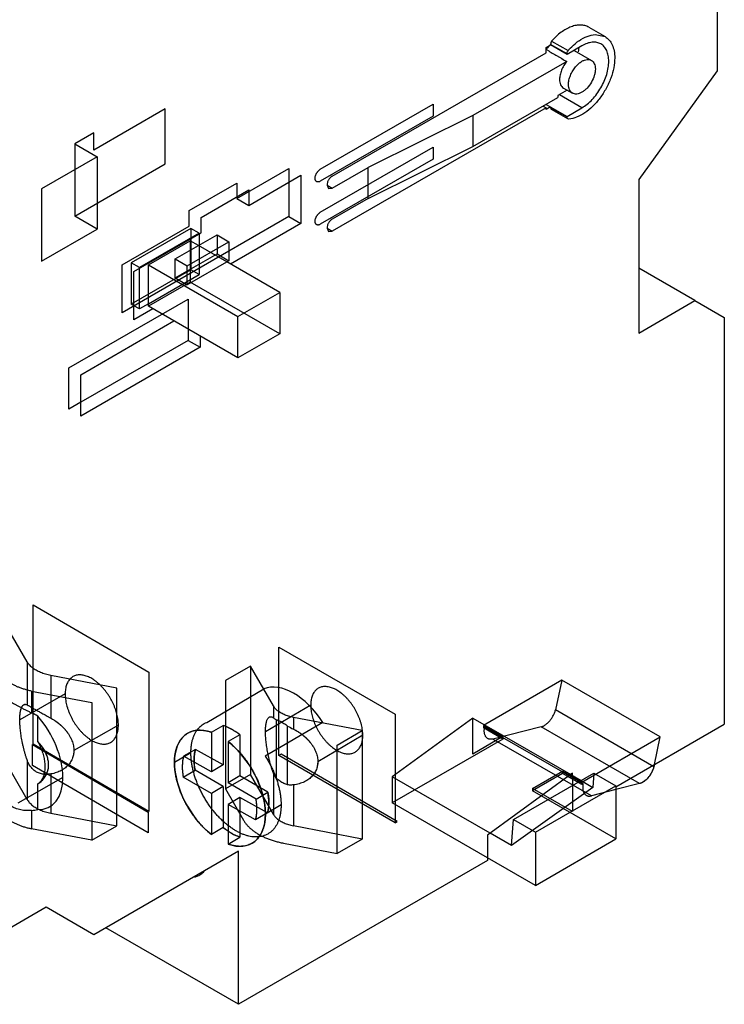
# Model space of a CAD drawing. Header units: millimetres. Extents: x 10.5 to 63.6, y 8 to 95.5.
# Tile 2 of 3: x 30.1 to 63.6, y 8 to 54.7. Entities that reach past the tile are written whole.
import ezdxf

# ---------------------------------------------------------------- set-up
doc = ezdxf.new("R2010")
doc.units = ezdxf.units.MM
doc.header["$LTSCALE"] = 6.725345
doc.layers.get('0').update_dxf_attribs({"linetype": 'CONTINUOUS'})

msp = doc.modelspace()

# ---------------------------------------------------------------- linework, layer by layer
at = {"color": 7, "linetype": 'Continuous'}
for p, q in [((63.233, 60.91), (63.233, 52.261)), ((57.14, 54.338), (57.918, 53.889)), ((57.44, 53.989), (57.918, 53.889)), ((55.118, 53.37), (55.333, 53.494)), ((55.118, 53.125), (55.118, 53.37)), ((56.111, 53.072), (55.333, 53.521)), ((55.333, 53.494), (55.333, 53.521)), ((56.111, 53.045), (55.333, 53.494)), ((55.381, 53.679), (56.159, 53.23)), ((56.818, 53.453), (56.111, 53.045)), ((44.974, 47.268), (55.118, 53.125)), ((56.111, 53.045), (56.111, 53.072)), ((56.445, 53.238), (57.268, 52.763)), ((56.095, 52.71), (51.642, 50.139)), ((63.233, 52.261), (59.514, 47.106)), ((55.943, 51.449), (56.368, 51.204)), ((51.642, 48.669), (55.676, 50.998)), ((56.124, 51.344), (55.676, 51.096)), ((55.676, 51.096), (55.676, 50.998)), ((56.818, 50.514), (55.752, 51.129)), ((44.408, 47.595), (49.768, 50.689)), ((55.118, 50.512), (44.974, 44.655)), ((49.768, 50.689), (49.768, 50.118)), ((54.976, 50.594), (55.118, 50.512)), ((55.116, 50.675), (56.111, 50.101)), ((55.333, 50.55), (55.118, 50.426)), ((55.118, 50.426), (55.118, 50.512)), ((55.333, 50.527), (55.333, 50.55)), ((55.333, 50.527), (56.111, 50.078)), ((56.111, 50.101), (56.818, 50.514)), ((37.055, 50.46), (33.658, 48.499)), ((37.055, 47.847), (37.055, 50.46)), ((49.768, 50.118), (44.408, 47.023)), ((51.642, 50.139), (46.672, 47.677)), ((51.642, 50.139), (51.642, 48.669)), ((56.152, 49.987), (55.374, 50.436)), ((56.111, 50.078), (56.111, 50.101)), ((56.195, 49.978), (56.152, 49.987)), ((33.658, 49.316), (32.757, 48.795)), ((33.658, 48.499), (33.658, 49.316)), ((32.757, 48.795), (32.757, 45.364)), ((32.757, 48.795), (33.818, 48.183)), ((44.408, 45.553), (49.768, 48.648)), ((46.672, 46.207), (51.642, 48.669)), ((49.768, 48.648), (49.768, 48.076)), ((33.818, 48.183), (31.186, 46.663)), ((33.818, 48.183), (33.818, 44.749)), ((32.757, 45.364), (37.055, 47.847)), ((49.768, 48.076), (44.408, 44.982)), ((44.974, 46.697), (46.672, 47.677)), ((46.672, 46.207), (46.672, 47.677)), ((40.448, 46.207), (42.923, 47.636)), ((41.014, 45.88), (43.489, 47.309)), ((42.923, 47.636), (42.923, 46.982)), ((43.489, 47.309), (43.489, 45.023)), ((38.185, 45.635), (40.448, 46.942)), ((40.448, 46.942), (40.448, 46.288)), ((42.923, 46.982), (42.923, 45.349)), ((44.726, 46.839), (44.974, 46.697)), ((44.726, 46.839), (44.799, 46.679)), ((59.514, 47.106), (59.514, 39.823)), ((31.186, 46.663), (31.186, 43.229)), ((38.751, 45.309), (41.014, 46.615)), ((40.448, 46.288), (40.448, 46.207)), ((41.014, 46.615), (41.014, 45.88)), ((44.799, 46.679), (44.974, 46.697)), ((40.448, 46.207), (41.014, 45.88)), ((46.672, 46.207), (44.974, 45.227)), ((33.818, 44.749), (32.757, 45.364)), ((38.185, 44.9), (38.185, 45.635)), ((42.923, 45.349), (40.077, 43.706)), ((42.923, 45.349), (43.489, 45.023)), ((35.003, 43.063), (38.185, 44.9)), ((38.751, 44.574), (38.751, 45.309)), ((43.489, 45.023), (40.146, 43.093)), ((31.186, 43.229), (33.818, 44.749)), ((38.27, 44.786), (35.442, 43.153)), ((35.569, 42.737), (38.751, 44.574)), ((38.659, 44.561), (35.831, 42.928)), ((37.531, 43.338), (39.511, 44.481)), ((38.659, 44.561), (38.27, 44.786)), ((38.27, 44.786), (38.27, 42.826)), ((38.659, 44.561), (38.659, 44.521)), ((38.659, 44.521), (38.659, 43.989)), ((39.511, 44.481), (40.077, 44.154)), ((39.511, 44.481), (39.511, 43.582)), ((44.726, 44.798), (44.974, 44.655)), ((44.726, 44.798), (44.799, 44.638)), ((44.799, 44.638), (44.974, 44.655)), ((36.257, 43.052), (38.237, 44.195)), ((38.097, 43.011), (40.077, 44.154)), ((38.627, 43.97), (38.237, 44.195)), ((38.237, 44.195), (38.237, 42.236)), ((39.97, 43.195), (38.627, 43.97)), ((38.659, 43.989), (38.659, 42.602)), ((40.077, 44.154), (40.077, 43.256)), ((40.077, 43.706), (35.003, 40.777)), ((37.531, 42.439), (39.511, 43.582)), ((39.511, 43.582), (40.077, 43.256)), ((35.003, 40.777), (35.003, 43.063)), ((35.831, 42.928), (35.442, 43.153)), ((35.442, 43.153), (35.442, 41.193)), ((36.257, 43.052), (40.504, 40.6)), ((36.257, 41.093), (36.257, 43.052)), ((37.531, 43.338), (38.097, 43.011)), ((37.531, 42.439), (37.531, 43.338)), ((40.077, 43.256), (38.097, 42.113)), ((38.097, 42.113), (38.097, 43.011)), ((42.484, 41.743), (39.97, 43.195)), ((38.27, 42.826), (35.442, 41.193)), ((35.569, 40.45), (35.569, 42.737)), ((35.831, 42.888), (35.831, 42.928)), ((35.831, 40.969), (35.831, 42.888)), ((36.257, 41.215), (38.659, 42.602)), ((38.659, 42.602), (38.27, 42.826)), ((62.173, 41.358), (59.514, 42.893)), ((38.237, 42.236), (36.257, 41.093)), ((37.531, 42.439), (38.097, 42.113)), ((42.484, 39.784), (38.237, 42.236)), ((40.504, 40.6), (42.484, 41.743)), ((42.484, 41.743), (42.484, 39.784)), ((32.479, 38.168), (38.136, 41.434)), ((35.569, 41.12), (35.442, 41.193)), ((36.257, 41.215), (35.831, 40.969)), ((38.136, 41.434), (38.136, 40.008)), ((59.514, 39.823), (62.173, 41.358)), ((62.173, 41.358), (63.57, 40.551)), ((35.831, 40.969), (35.569, 41.12)), ((36.469, 40.97), (35.569, 40.45)), ((40.504, 38.641), (36.257, 41.093)), ((33.045, 37.842), (37.467, 40.395)), ((40.504, 38.641), (40.504, 40.6)), ((63.57, 40.551), (63.57, 21.262)), ((38.136, 40.008), (38.136, 39.475)), ((42.484, 39.784), (40.504, 38.641)), ((38.136, 39.475), (33.045, 36.535)), ((38.136, 39.475), (38.702, 39.148)), ((38.702, 39.681), (38.702, 39.148)), ((38.702, 39.148), (33.045, 35.882)), ((32.479, 36.209), (32.479, 38.168)), ((33.045, 35.882), (33.045, 37.842)), ((33.045, 36.535), (32.479, 36.209)), ((30.794, 26.922), (36.277, 23.72)), ((30.794, 20.308), (30.794, 26.922)), ((30.498, 24.218), (29.455, 26.027)), ((42.44, 24.91), (47.955, 21.726)), ((42.44, 19.766), (42.44, 24.91)), ((30.498, 24.218), (30.498, 22.175)), ((41.096, 24.012), (39.91, 23.327)), ((42.183, 22.126), (41.096, 24.012)), ((41.096, 24.012), (41.096, 18.868)), ((34.759, 22.965), (31.626, 23.567)), ((31.626, 23.567), (31.626, 21.544)), ((36.277, 23.72), (36.277, 17.106)), ((34.759, 16.433), (34.759, 22.965)), ((39.019, 21.345), (41.732, 22.937)), ((39.91, 23.327), (39.91, 18.183)), ((55.867, 23.346), (52.144, 21.196)), ((55.867, 23.346), (55.562, 21.932)), ((60.534, 20.652), (55.867, 23.346)), ((32.305, 22.692), (30.155, 21.465)), ((30.711, 22.83), (33.572, 22.281)), ((30.711, 22.83), (30.711, 21.798)), ((33.572, 22.281), (33.572, 15.749)), ((43.951, 22.159), (41.807, 20.901)), ((42.183, 22.126), (42.183, 21.562)), ((31.008, 20.425), (31.008, 21.643)), ((46.4, 20.95), (43.133, 21.577)), ((43.133, 21.577), (43.133, 21.024)), ((51.638, 21.551), (47.819, 18.766)), ((47.955, 21.726), (47.955, 16.582)), ((51.638, 21.551), (56.286, 18.867)), ((51.638, 19.842), (51.638, 21.551)), ((60.229, 19.238), (55.562, 21.932)), ((34.831, 21.217), (32.717, 20.01)), ((39.247, 20.872), (39.808, 21.201)), ((39.808, 21.201), (39.808, 19.329)), ((44.533, 21.345), (41.798, 19.74)), ((42.319, 21.471), (42.319, 18.685)), ((42.859, 18.377), (42.859, 21.166)), ((52.144, 21.196), (53.063, 20.666)), ((52.144, 21.196), (52.144, 21.082)), ((52.204, 21.117), (52.144, 21.082)), ((53.063, 20.551), (52.144, 21.082)), ((56.871, 18.422), (52.204, 21.117)), ((54.877, 21.13), (52.599, 20.552)), ((59.544, 18.435), (54.877, 21.13)), ((58.426, 18.292), (63.57, 21.262)), ((39.247, 20.872), (39.247, 18.999)), ((40.592, 20.759), (40.031, 20.43)), ((40.592, 20.759), (40.592, 18.807)), ((46.425, 20.731), (44.288, 19.478)), ((45.214, 20.265), (46.4, 20.95)), ((46.4, 20.95), (46.4, 15.806)), ((53.063, 20.666), (51.638, 19.842)), ((53.063, 20.666), (53.063, 20.551)), ((56.811, 18.502), (60.534, 20.652)), ((60.252, 19.347), (60.534, 20.652)), ((30.758, 20.288), (36.242, 17.086)), ((30.758, 19.301), (30.758, 20.288)), ((36.277, 17.106), (30.794, 20.308)), ((40.031, 20.43), (40.031, 18.478)), ((45.214, 15.121), (45.214, 20.265)), ((53.063, 20.551), (47.819, 17.524)), ((57.266, 17.858), (52.599, 20.552)), ((38.27, 19.9), (37.491, 19.442)), ((38.483, 20.062), (37.922, 19.732)), ((39.247, 18.999), (37.922, 19.732)), ((39.808, 19.329), (38.483, 20.062)), ((42.551, 19.83), (42.44, 19.766)), ((47.955, 16.582), (42.44, 19.766)), ((48.053, 16.638), (42.551, 19.83)), ((30.498, 17.686), (29.455, 19.495)), ((30.498, 19.567), (30.498, 17.686)), ((36.242, 16.098), (30.758, 19.301)), ((39.808, 19.329), (39.247, 18.999)), ((60.252, 19.347), (60.229, 19.238)), ((32.198, 18.73), (30.065, 17.513)), ((31.626, 18.895), (31.626, 17.035)), ((37.905, 18.748), (38.466, 19.077)), ((39.247, 17.967), (37.905, 18.748)), ((39.808, 18.296), (38.466, 19.077)), ((41.096, 18.868), (39.91, 18.183)), ((40.592, 18.807), (40.031, 18.478)), ((41.919, 18.034), (40.592, 18.807)), ((42.183, 16.982), (41.096, 18.868)), ((42.183, 18.936), (42.183, 16.982)), ((52.468, 16.082), (47.819, 18.766)), ((47.819, 18.766), (47.819, 17.524)), ((56.374, 18.931), (52.344, 15.991)), ((53.571, 16.73), (57.389, 18.935)), ((54.466, 18.209), (55.892, 19.033)), ((55.892, 18.918), (54.466, 18.095)), ((55.892, 19.033), (56.811, 18.502)), ((55.892, 19.033), (55.892, 18.918)), ((56.811, 18.388), (55.892, 18.918)), ((56.286, 18.867), (56.779, 18.582)), ((56.374, 18.816), (56.374, 18.931)), ((56.374, 18.816), (56.374, 17.108)), ((57.389, 18.935), (57.337, 18.26)), ((57.389, 18.935), (58.426, 18.336)), ((31.008, 17.208), (31.008, 18.426)), ((39.808, 18.296), (39.247, 17.967)), ((39.808, 18.296), (39.808, 16.347)), ((41.358, 17.705), (40.031, 18.478)), ((43.133, 18.377), (43.133, 16.433)), ((57.337, 18.26), (53.476, 15.5)), ((54.608, 16.132), (58.426, 18.336)), ((56.779, 18.582), (57.337, 18.26)), ((56.811, 18.502), (56.811, 18.388)), ((56.871, 18.422), (56.811, 18.388)), ((59.544, 18.435), (58.426, 18.152)), ((58.426, 18.336), (58.426, 15.809)), ((39.247, 17.967), (39.247, 16.018)), ((39.91, 18.183), (40.76, 16.708)), ((40.592, 17.775), (40.031, 17.445)), ((41.903, 17.049), (40.592, 17.775)), ((40.592, 17.775), (40.592, 15.898)), ((41.358, 17.705), (41.919, 18.034)), ((56.374, 17.108), (54.466, 18.209)), ((54.466, 18.209), (54.466, 18.095)), ((58.426, 15.809), (54.466, 18.095)), ((58.426, 18.152), (57.266, 17.858)), ((41.342, 16.72), (40.031, 17.445)), ((40.031, 17.445), (40.031, 15.569)), ((42.548, 17.43), (41.803, 16.993)), ((52.344, 14.911), (47.819, 17.524)), ((30.711, 17.167), (30.711, 16.298)), ((31.626, 17.035), (34.759, 16.433)), ((36.242, 17.086), (36.242, 16.098)), ((41.903, 17.049), (41.342, 16.72)), ((33.572, 15.749), (34.759, 16.433)), ((46.4, 15.806), (43.133, 16.433)), ((47.955, 16.582), (48.053, 16.638)), ((53.476, 15.5), (53.571, 16.73)), ((53.571, 16.73), (54.608, 16.132)), ((33.572, 15.749), (30.711, 16.298)), ((39.808, 16.347), (39.247, 16.018)), ((40.031, 15.569), (40.592, 15.898)), ((52.344, 15.991), (52.344, 14.781)), ((53.476, 15.5), (52.468, 16.082)), ((54.608, 16.132), (54.608, 13.604)), ((42.659, 15.612), (45.214, 15.121)), ((46.4, 15.806), (45.214, 15.121)), ((54.608, 13.604), (58.426, 15.809)), ((40.535, 15.23), (33.659, 11.26)), ((40.535, 7.963), (40.535, 15.23)), ((52.344, 14.781), (40.535, 7.963)), ((54.608, 13.604), (52.344, 14.911)), ((31.397, 12.567), (28.727, 11.025)), ((33.659, 11.26), (31.397, 12.567)), ((40.535, 7.963), (34.242, 11.597))]:
    msp.add_line(p, q, dxfattribs=at)
for centre, radius, start, end in [((56.155, 52.395), 1.371, 137.0936, 139.545), ((49.133, 42.935), 11.952, 59.5699, 59.9839), ((58.067, 51.655), 2.465, 124.2094, 127.1544), ((56.459, 53.044), 0.354, 148.1679, 157.6259), ((28.704, 17.588), 4.665, 60.4027, 64.5129), ((28.704, 17.588), 4.664, 60.4022, 64.5129), ((49.677, 33.98), 14.514, 241.9836, 243.2029), ((49.676, 33.978), 14.513, 241.9813, 243.2007), ((30.402, 20.518), 3.365, 275.2663, 280.3665), ((30.407, 20.485), 3.332, 275.242, 280.3918)]:
    msp.add_arc(centre, radius, start, end, dxfattribs=at)
for centre, major_axis, ratio, start_param, end_param in [((43.132, 20.263), (-1.531, 2.609), 0.58204, 4.786749, 6.200698), ((30.072, 19.972), (-1.499, 2.627), 0.574022, 2.814783, 5.044976), ((39.647, 18.218), (-1.531, 2.609), 0.58204, 5.680476, 8.448564), ((40.208, 18.547), (-1.531, 2.609), 0.58204, -0.968383, -0.60271), ((39.647, 18.218), (-1.531, 2.609), 0.58204, -3.752134, -0.968383), ((39.632, 18.226), (-1.259, 2.145), 0.58204, 0.514794, 1.009496), ((40.193, 18.555), (-1.259, 2.145), 0.58204, 0.514794, 1.009496), ((40.193, 18.555), (-1.259, 2.145), 0.58204, -2.626799, -2.132097), ((39.632, 18.226), (-1.259, 2.145), 0.58204, -2.626799, -2.132097), ((40.208, 18.547), (-1.531, 2.609), 0.58204, -4.117807, -3.752134)]:
    msp.add_ellipse(centre, major_axis=major_axis, ratio=ratio, start_param=start_param, end_param=end_param, dxfattribs=at)
for points, knots in [([(57.14, 54.338), (57.083, 54.37), (56.959, 54.421), (56.752, 54.448), (56.531, 54.428), (56.3, 54.361), (56.063, 54.249), (55.739, 54.039), (55.518, 53.832), (55.381, 53.679)], [0, 0, 0, 0, 0.096773, 0.197834, 0.306607, 0.425234, 0.554514, 0.694267, 1, 1, 1, 1]), ([(56.681, 53.694), (56.802, 53.776), (57.044, 53.91), (57.313, 53.98), (57.44, 53.989)], [0, 0, 0, 0, 0.534797, 1, 1, 1, 1]), ([(57.918, 53.889), (57.99, 53.847), (58.126, 53.733), (58.27, 53.496), (58.356, 53.205), (58.373, 52.993), (58.373, 52.881)], [0, 0, 0, 0, 0.217761, 0.450916, 0.710227, 1, 1, 1, 1]), ([(55.352, 53.503), (55.335, 53.491), (55.263, 53.439), (55.197, 53.378), (55.151, 53.328)], [0, 0, 0, 0, 0.238881, 1, 1, 1, 1]), ([(55.381, 53.679), (55.365, 53.654), (55.341, 53.603), (55.333, 53.547), (55.333, 53.521)], [0, 0, 0, 0, 0.527916, 1, 1, 1, 1]), ([(56.159, 53.23), (56.192, 53.267), (56.322, 53.406), (56.465, 53.534), (56.578, 53.62)], [0, 0, 0, 0, 0.257865, 1, 1, 1, 1]), ([(56.668, 53.363), (56.666, 53.346), (56.659, 53.279), (56.649, 53.212), (56.639, 53.162)], [0, 0, 0, 0, 0.245154, 1, 1, 1, 1]), ([(57.718, 53.542), (57.658, 53.576), (57.522, 53.626), (57.295, 53.632), (57.054, 53.573), (56.897, 53.499), (56.818, 53.453)], [0, 0, 0, 0, 0.217784, 0.450911, 0.710297, 1, 1, 1, 1]), ([(58.09, 52.718), (58.09, 52.809), (58.077, 52.983), (58.006, 53.221), (57.888, 53.414), (57.777, 53.508), (57.718, 53.542)], [0, 0, 0, 0, 0.289704, 0.549091, 0.782217, 1, 1, 1, 1]), ([(55.187, 53.241), (55.262, 53.197), (55.413, 53.107), (55.603, 52.998), (55.755, 52.91), (55.906, 52.821), (56.019, 52.754), (56.095, 52.71)], [0, 0, 0, 0, 0.249379, 0.500149, 0.625537, 0.750368, 1, 1, 1, 1]), ([(56.111, 53.072), (56.111, 53.089), (56.114, 53.126), (56.125, 53.161), (56.132, 53.178)], [0, 0, 0, 0, 0.475701, 1, 1, 1, 1]), ([(58.373, 52.881), (58.373, 52.725), (58.337, 52.396), (58.195, 51.907), (57.973, 51.422), (57.684, 50.969), (57.343, 50.577), (56.971, 50.266), (56.589, 50.056), (56.321, 49.987), (56.195, 49.978)], [0, 0, 0, 0, 0.120907, 0.252962, 0.391437, 0.530889, 0.665682, 0.790787, 0.902638, 1, 1, 1, 1]), ([(56.818, 52.718), (56.857, 52.741), (56.936, 52.778), (57.056, 52.807), (57.17, 52.805), (57.238, 52.78), (57.268, 52.763)], [0, 0, 0, 0, 0.28954, 0.549116, 0.782255, 1, 1, 1, 1]), ([(56.096, 52.708), (56.044, 52.646), (55.951, 52.514), (55.844, 52.299), (55.775, 52.08), (55.757, 51.932), (55.757, 51.861)], [0, 0, 0, 0, 0.260123, 0.521567, 0.771795, 1, 1, 1, 1]), ([(56.181, 51.616), (56.181, 51.686), (56.199, 51.834), (56.268, 52.053), (56.375, 52.267), (56.468, 52.399), (56.52, 52.461)], [0, 0, 0, 0, 0.228199, 0.4784, 0.739841, 1, 1, 1, 1]), ([(56.52, 52.461), (56.564, 52.513), (56.656, 52.608), (56.763, 52.687), (56.818, 52.718)], [0, 0, 0, 0, 0.521747, 1, 1, 1, 1]), ([(56.818, 50.514), (56.905, 50.564), (57.077, 50.685), (57.314, 50.906), (57.532, 51.168), (57.723, 51.46), (57.881, 51.772), (57.999, 52.092), (58.072, 52.408), (58.09, 52.618), (58.09, 52.718)], [0, 0, 0, 0, 0.114123, 0.237346, 0.366971, 0.499998, 0.633026, 0.762651, 0.885876, 1, 1, 1, 1]), ([(57.454, 52.351), (57.454, 52.3), (57.445, 52.196), (57.395, 51.981), (57.279, 51.717), (57.108, 51.485), (56.947, 51.334), (56.861, 51.274), (56.818, 51.248)], [0, 0, 0, 0, 0.114177, 0.237572, 0.500002, 0.762431, 0.885825, 1, 1, 1, 1]), ([(57.268, 52.763), (57.297, 52.746), (57.353, 52.699), (57.412, 52.602), (57.447, 52.483), (57.454, 52.396), (57.454, 52.351)], [0, 0, 0, 0, 0.217744, 0.450882, 0.710459, 1, 1, 1, 1]), ([(55.757, 51.861), (55.757, 51.815), (55.764, 51.729), (55.799, 51.61), (55.858, 51.513), (55.913, 51.466), (55.943, 51.449)], [0, 0, 0, 0, 0.289564, 0.549111, 0.782246, 1, 1, 1, 1]), ([(56.368, 51.204), (56.338, 51.221), (56.282, 51.268), (56.223, 51.364), (56.188, 51.484), (56.181, 51.57), (56.181, 51.616)], [0, 0, 0, 0, 0.217744, 0.450882, 0.710459, 1, 1, 1, 1]), ([(56.818, 51.248), (56.778, 51.226), (56.7, 51.188), (56.579, 51.159), (56.466, 51.162), (56.397, 51.187), (56.368, 51.204)], [0, 0, 0, 0, 0.28954, 0.549116, 0.782255, 1, 1, 1, 1]), ([(55.333, 50.527), (55.333, 50.517), (55.334, 50.498), (55.342, 50.472), (55.355, 50.45), (55.368, 50.44), (55.374, 50.436)], [0, 0, 0, 0, 0.289188, 0.549033, 0.782214, 1, 1, 1, 1]), ([(56.121, 50.023), (56.119, 50.027), (56.113, 50.045), (56.111, 50.064), (56.111, 50.078)], [0, 0, 0, 0, 0.230917, 1, 1, 1, 1]), ([(56.152, 49.987), (56.149, 49.989), (56.136, 49.998), (56.126, 50.012), (56.121, 50.023)], [0, 0, 0, 0, 0.240584, 1, 1, 1, 1]), ([(44.408, 47.023), (44.398, 47.018), (44.379, 47.008), (44.35, 46.997), (44.321, 46.99), (44.293, 46.989), (44.268, 46.992), (44.244, 46.999), (44.222, 47.012), (44.203, 47.029), (44.188, 47.05), (44.176, 47.074), (44.167, 47.102), (44.162, 47.133), (44.16, 47.167), (44.162, 47.202), (44.167, 47.239), (44.176, 47.277), (44.188, 47.316), (44.204, 47.354), (44.222, 47.392), (44.243, 47.428), (44.267, 47.463), (44.292, 47.495), (44.319, 47.525), (44.348, 47.552), (44.377, 47.575), (44.398, 47.589), (44.408, 47.595)], [0, 0, 0, 0, 0.037922, 0.073425, 0.106534, 0.13742, 0.166624, 0.194689, 0.222337, 0.250367, 0.279549, 0.310516, 0.343638, 0.379134, 0.417056, 0.457329, 0.499762, 0.544077, 0.589924, 0.636838, 0.684422, 0.732255, 0.779886, 0.826857, 0.87267, 0.917091, 0.95965, 1, 1, 1, 1]), ([(44.974, 47.268), (44.939, 47.248), (44.872, 47.192), (44.794, 47.086), (44.741, 46.966), (44.726, 46.88), (44.726, 46.839)], [0, 0, 0, 0, 0.237242, 0.499998, 0.762755, 1, 1, 1, 1]), ([(44.408, 44.982), (44.398, 44.976), (44.379, 44.966), (44.35, 44.956), (44.321, 44.949), (44.293, 44.947), (44.268, 44.95), (44.244, 44.958), (44.222, 44.971), (44.203, 44.987), (44.188, 45.008), (44.176, 45.033), (44.167, 45.061), (44.162, 45.092), (44.16, 45.125), (44.162, 45.161), (44.167, 45.198), (44.176, 45.236), (44.188, 45.274), (44.204, 45.313), (44.222, 45.35), (44.243, 45.387), (44.267, 45.422), (44.292, 45.454), (44.319, 45.484), (44.348, 45.511), (44.377, 45.534), (44.398, 45.547), (44.408, 45.553)], [0, 0, 0, 0, 0.037922, 0.073425, 0.106534, 0.13742, 0.166624, 0.194689, 0.222337, 0.250367, 0.279549, 0.310516, 0.343638, 0.379134, 0.417056, 0.457329, 0.499762, 0.544077, 0.589924, 0.636838, 0.684422, 0.732255, 0.779886, 0.826857, 0.87267, 0.917091, 0.95965, 1, 1, 1, 1]), ([(44.974, 45.227), (44.939, 45.207), (44.872, 45.151), (44.794, 45.045), (44.741, 44.924), (44.726, 44.839), (44.726, 44.798)], [0, 0, 0, 0, 0.237242, 0.499998, 0.762755, 1, 1, 1, 1]), ([(31.626, 23.567), (31.583, 23.576), (31.497, 23.594), (31.373, 23.628), (31.253, 23.667), (31.138, 23.711), (31.03, 23.76), (30.929, 23.814), (30.835, 23.872), (30.75, 23.935), (30.673, 24.001), (30.605, 24.07), (30.546, 24.142), (30.513, 24.193), (30.498, 24.218)], [0, 0, 0, 0, 0.098517, 0.195035, 0.289224, 0.380789, 0.469474, 0.555067, 0.637414, 0.716424, 0.792075, 0.864433, 0.933655, 1, 1, 1, 1]), ([(30.711, 22.83), (30.654, 22.841), (30.541, 22.866), (30.377, 22.91), (30.218, 22.962), (30.067, 23.02), (29.925, 23.085), (29.791, 23.156), (29.667, 23.233), (29.554, 23.315), (29.452, 23.403), (29.362, 23.494), (29.285, 23.589), (29.241, 23.656), (29.221, 23.69)], [0, 0, 0, 0, 0.098517, 0.195035, 0.289224, 0.380789, 0.469474, 0.555067, 0.637414, 0.716424, 0.792075, 0.864433, 0.933655, 1, 1, 1, 1]), ([(34.831, 21.217), (34.831, 21.258), (34.828, 21.342), (34.815, 21.47), (34.793, 21.601), (34.763, 21.734), (34.725, 21.869), (34.68, 22.005), (34.626, 22.14), (34.566, 22.274), (34.498, 22.406), (34.424, 22.535), (34.345, 22.659), (34.26, 22.779), (34.17, 22.894), (34.077, 23.002), (33.98, 23.102), (33.88, 23.196), (33.778, 23.28), (33.674, 23.356), (33.57, 23.422), (33.466, 23.478), (33.362, 23.524), (33.26, 23.559), (33.16, 23.583), (33.062, 23.596), (32.968, 23.598), (32.878, 23.588), (32.792, 23.567), (32.712, 23.535), (32.637, 23.492), (32.569, 23.439), (32.508, 23.375), (32.455, 23.301), (32.409, 23.219), (32.371, 23.128), (32.341, 23.028), (32.32, 22.922), (32.307, 22.809), (32.305, 22.732), (32.305, 22.692)], [0, 0, 0, 0, 0.02736, 0.055774, 0.085163, 0.115429, 0.14646, 0.178132, 0.210311, 0.242855, 0.275619, 0.308452, 0.341206, 0.373729, 0.405877, 0.437509, 0.468491, 0.498699, 0.528024, 0.556367, 0.583651, 0.609818, 0.634836, 0.658701, 0.681444, 0.703131, 0.723871, 0.743816, 0.763158, 0.782127, 0.800975, 0.819961, 0.839339, 0.859333, 0.880134, 0.901892, 0.924711, 0.948656, 0.973754, 1, 1, 1, 1]), ([(46.425, 20.731), (46.425, 20.771), (46.422, 20.853), (46.409, 20.978), (46.388, 21.105), (46.359, 21.235), (46.322, 21.366), (46.277, 21.499), (46.224, 21.63), (46.165, 21.761), (46.099, 21.889), (46.027, 22.014), (45.949, 22.135), (45.866, 22.251), (45.778, 22.363), (45.686, 22.467), (45.591, 22.565), (45.493, 22.655), (45.393, 22.737), (45.292, 22.811), (45.19, 22.874), (45.088, 22.929), (44.987, 22.973), (44.887, 23.007), (44.789, 23.03), (44.693, 23.042), (44.601, 23.044), (44.512, 23.034), (44.428, 23.014), (44.35, 22.982), (44.277, 22.94), (44.21, 22.888), (44.151, 22.825), (44.098, 22.754), (44.053, 22.673), (44.016, 22.584), (43.987, 22.487), (43.966, 22.383), (43.954, 22.273), (43.951, 22.198), (43.951, 22.159)], [0, 0, 0, 0, 0.027241, 0.055577, 0.084903, 0.115089, 0.146106, 0.177766, 0.209934, 0.242408, 0.275104, 0.307887, 0.340589, 0.373062, 0.405165, 0.436756, 0.467704, 0.497885, 0.527186, 0.555512, 0.582789, 0.608964, 0.634008, 0.657918, 0.680722, 0.702483, 0.723308, 0.743344, 0.762776, 0.781826, 0.80075, 0.819809, 0.839253, 0.859327, 0.88019, 0.901994, 0.924799, 0.948737, 0.973813, 1, 1, 1, 1]), ([(29.221, 22.658), (29.24, 22.641), (29.281, 22.608), (29.348, 22.558), (29.423, 22.507), (29.508, 22.451), (29.601, 22.393), (29.702, 22.332), (29.808, 22.27), (29.919, 22.207), (30.036, 22.143), (30.158, 22.077), (30.287, 22.009), (30.421, 21.941), (30.563, 21.87), (30.66, 21.822), (30.711, 21.798)], [0, 0, 0, 0, 0.04345, 0.092123, 0.145185, 0.201732, 0.267982, 0.336853, 0.407813, 0.481335, 0.558755, 0.640369, 0.722978, 0.811867, 0.902074, 1, 1, 1, 1]), ([(32.305, 22.692), (32.305, 22.651), (32.308, 22.567), (32.321, 22.439), (32.342, 22.308), (32.372, 22.174), (32.41, 22.039), (32.456, 21.904), (32.509, 21.769), (32.57, 21.635), (32.638, 21.503), (32.711, 21.374), (32.791, 21.249), (32.876, 21.129), (32.965, 21.015), (33.059, 20.907), (33.156, 20.806), (33.256, 20.713), (33.358, 20.629), (33.461, 20.553), (33.566, 20.487), (33.67, 20.431), (33.774, 20.385), (33.876, 20.35), (33.976, 20.326), (34.074, 20.313), (34.168, 20.311), (34.258, 20.321), (34.344, 20.341), (34.424, 20.373), (34.498, 20.416), (34.566, 20.47), (34.627, 20.534), (34.681, 20.607), (34.727, 20.69), (34.765, 20.781), (34.794, 20.88), (34.816, 20.987), (34.828, 21.1), (34.831, 21.177), (34.831, 21.217)], [0, 0, 0, 0, 0.02736, 0.055774, 0.085163, 0.115429, 0.14646, 0.178132, 0.210311, 0.242855, 0.275619, 0.308452, 0.341206, 0.373729, 0.405877, 0.437509, 0.468491, 0.498699, 0.528024, 0.556367, 0.583651, 0.609818, 0.634836, 0.658701, 0.681444, 0.703131, 0.723871, 0.743816, 0.763158, 0.782127, 0.800975, 0.819961, 0.839339, 0.859333, 0.880134, 0.901892, 0.924711, 0.948656, 0.973754, 1, 1, 1, 1]), ([(30.155, 21.465), (30.155, 21.504), (30.156, 21.577), (30.162, 21.681), (30.17, 21.773), (30.183, 21.858), (30.199, 21.935), (30.219, 22.003), (30.243, 22.062), (30.27, 22.112), (30.301, 22.152), (30.334, 22.181), (30.372, 22.198), (30.412, 22.203), (30.455, 22.195), (30.483, 22.182), (30.498, 22.175)], [0, 0, 0, 0, 0.125739, 0.234521, 0.335623, 0.427202, 0.511455, 0.588228, 0.656617, 0.717099, 0.770615, 0.8182, 0.859389, 0.900967, 0.946691, 1, 1, 1, 1]), ([(30.155, 21.465), (30.155, 21.502), (30.156, 21.572), (30.162, 21.674), (30.172, 21.769), (30.185, 21.856), (30.201, 21.935), (30.221, 22.005), (30.244, 22.064), (30.271, 22.113), (30.302, 22.153), (30.336, 22.181), (30.373, 22.197), (30.413, 22.202), (30.456, 22.194), (30.484, 22.182), (30.498, 22.175)], [0, 0, 0, 0, 0.117753, 0.226142, 0.331024, 0.425941, 0.513661, 0.59127, 0.659727, 0.719694, 0.772557, 0.819822, 0.861368, 0.902446, 0.947463, 1, 1, 1, 1]), ([(30.498, 22.175), (30.512, 22.167), (30.544, 22.15), (30.595, 22.122), (30.653, 22.089), (30.718, 22.053), (30.79, 22.013), (30.865, 21.971), (30.943, 21.927), (31.026, 21.881), (31.114, 21.831), (31.206, 21.779), (31.303, 21.725), (31.405, 21.668), (31.513, 21.607), (31.587, 21.566), (31.626, 21.544)], [0, 0, 0, 0, 0.038538, 0.082795, 0.135323, 0.19243, 0.257632, 0.32463, 0.393233, 0.465712, 0.544175, 0.627398, 0.712072, 0.803143, 0.896853, 1, 1, 1, 1]), ([(43.133, 21.577), (43.093, 21.585), (43.015, 21.602), (42.901, 21.634), (42.792, 21.671), (42.689, 21.713), (42.592, 21.76), (42.503, 21.811), (42.421, 21.867), (42.348, 21.927), (42.283, 21.99), (42.228, 22.055), (42.197, 22.102), (42.183, 22.126)], [0, 0, 0, 0, 0.107382, 0.212347, 0.314475, 0.413391, 0.508782, 0.600403, 0.688091, 0.771782, 0.851523, 0.927489, 1, 1, 1, 1]), ([(43.951, 22.159), (43.951, 22.119), (43.954, 22.037), (43.967, 21.913), (43.988, 21.786), (44.018, 21.656), (44.055, 21.524), (44.1, 21.393), (44.152, 21.261), (44.211, 21.131), (44.277, 21.003), (44.35, 20.878), (44.427, 20.757), (44.51, 20.641), (44.598, 20.53), (44.69, 20.425), (44.785, 20.327), (44.883, 20.237), (44.983, 20.155), (45.084, 20.082), (45.186, 20.018), (45.288, 19.963), (45.39, 19.919), (45.49, 19.886), (45.588, 19.862), (45.683, 19.85), (45.775, 19.849), (45.864, 19.858), (45.947, 19.879), (46.026, 19.91), (46.099, 19.952), (46.165, 20.004), (46.225, 20.066), (46.277, 20.138), (46.322, 20.219), (46.359, 20.307), (46.389, 20.404), (46.409, 20.507), (46.422, 20.617), (46.425, 20.693), (46.425, 20.731)], [0, 0, 0, 0, 0.027316, 0.055689, 0.085024, 0.115198, 0.14619, 0.177822, 0.20996, 0.242409, 0.275087, 0.307861, 0.340559, 0.373025, 0.405116, 0.436784, 0.467795, 0.498027, 0.52737, 0.55573, 0.583032, 0.609223, 0.634273, 0.658182, 0.680982, 0.70274, 0.723566, 0.743548, 0.762942, 0.781977, 0.800896, 0.819943, 0.839363, 0.859409, 0.880239, 0.902005, 0.924776, 0.94869, 0.973768, 1, 1, 1, 1]), ([(31.626, 21.544), (31.675, 21.517), (31.771, 21.459), (31.907, 21.366), (32.033, 21.267), (32.151, 21.163), (32.259, 21.053), (32.356, 20.939), (32.442, 20.823), (32.516, 20.707), (32.578, 20.589), (32.628, 20.472), (32.668, 20.356), (32.696, 20.239), (32.713, 20.124), (32.717, 20.048), (32.717, 20.01)], [0, 0, 0, 0, 0.086574, 0.170279, 0.251341, 0.329746, 0.409857, 0.486072, 0.557955, 0.629208, 0.696337, 0.760037, 0.823171, 0.883629, 0.942249, 1, 1, 1, 1]), ([(31.626, 21.544), (31.674, 21.517), (31.768, 21.461), (31.902, 21.37), (32.026, 21.273), (32.144, 21.17), (32.252, 21.06), (32.351, 20.946), (32.438, 20.829), (32.513, 20.711), (32.576, 20.592), (32.628, 20.474), (32.668, 20.356), (32.696, 20.239), (32.713, 20.124), (32.717, 20.048), (32.717, 20.01)], [0, 0, 0, 0, 0.084323, 0.166498, 0.24663, 0.324634, 0.404986, 0.481657, 0.554203, 0.626437, 0.694704, 0.759331, 0.823068, 0.88398, 0.942666, 1, 1, 1, 1]), ([(41.807, 20.901), (41.807, 20.936), (41.808, 21.003), (41.813, 21.1), (41.821, 21.189), (41.833, 21.272), (41.848, 21.346), (41.867, 21.413), (41.888, 21.471), (41.914, 21.52), (41.942, 21.56), (41.975, 21.589), (42.011, 21.609), (42.052, 21.616), (42.094, 21.61), (42.139, 21.592), (42.168, 21.573), (42.183, 21.562)], [0, 0, 0, 0, 0.109567, 0.211867, 0.305656, 0.393621, 0.47345, 0.54609, 0.611639, 0.668895, 0.718871, 0.764392, 0.806802, 0.847679, 0.891579, 0.940903, 1, 1, 1, 1]), ([(41.807, 20.901), (41.807, 20.936), (41.808, 21.003), (41.813, 21.1), (41.821, 21.19), (41.833, 21.272), (41.848, 21.347), (41.867, 21.414), (41.889, 21.472), (41.914, 21.521), (41.943, 21.56), (41.975, 21.59), (42.012, 21.609), (42.052, 21.616), (42.095, 21.61), (42.14, 21.592), (42.169, 21.573), (42.183, 21.562)], [0, 0, 0, 0, 0.109501, 0.21188, 0.305955, 0.394462, 0.474319, 0.547123, 0.612663, 0.669733, 0.719527, 0.76486, 0.807293, 0.848173, 0.892193, 0.941359, 1, 1, 1, 1]), ([(42.183, 21.562), (42.196, 21.552), (42.224, 21.532), (42.269, 21.502), (42.302, 21.482), (42.319, 21.471)], [0, 0, 0, 0, 0.294203, 0.62894, 1, 1, 1, 1]), ([(54.877, 21.13), (54.896, 21.134), (54.934, 21.146), (54.99, 21.171), (55.046, 21.202), (55.102, 21.24), (55.158, 21.283), (55.212, 21.332), (55.264, 21.387), (55.315, 21.445), (55.362, 21.508), (55.406, 21.574), (55.446, 21.643), (55.482, 21.714), (55.514, 21.786), (55.541, 21.859), (55.556, 21.908), (55.562, 21.932)], [0, 0, 0, 0, 0.052587, 0.10823, 0.166915, 0.22852, 0.292828, 0.359552, 0.428339, 0.49879, 0.570471, 0.64292, 0.71566, 0.788209, 0.860089, 0.930833, 1, 1, 1, 1]), ([(30.498, 19.567), (30.482, 19.614), (30.451, 19.708), (30.408, 19.851), (30.368, 19.996), (30.33, 20.145), (30.296, 20.296), (30.265, 20.446), (30.238, 20.592), (30.215, 20.732), (30.196, 20.866), (30.181, 20.993), (30.17, 21.113), (30.162, 21.23), (30.156, 21.347), (30.155, 21.425), (30.155, 21.465)], [0, 0, 0, 0, 0.076576, 0.154105, 0.231778, 0.309502, 0.391366, 0.470886, 0.547617, 0.621176, 0.691276, 0.756472, 0.818689, 0.879062, 0.937959, 1, 1, 1, 1]), ([(38.27, 19.9), (38.27, 19.958), (38.273, 20.072), (38.29, 20.24), (38.317, 20.399), (38.356, 20.551), (38.406, 20.694), (38.467, 20.827), (38.538, 20.947), (38.617, 21.052), (38.705, 21.145), (38.8, 21.224), (38.905, 21.292), (38.98, 21.329), (39.019, 21.345)], [0, 0, 0, 0, 0.101047, 0.198538, 0.292031, 0.381876, 0.470425, 0.554549, 0.634622, 0.711601, 0.78383, 0.855087, 0.926735, 1, 1, 1, 1]), ([(39.808, 21.201), (39.852, 21.186), (39.94, 21.152), (40.071, 21.092), (40.201, 21.022), (40.332, 20.944), (40.463, 20.856), (40.549, 20.793), (40.592, 20.759)], [0, 0, 0, 0, 0.154945, 0.3139, 0.477405, 0.645961, 0.820021, 1, 1, 1, 1]), ([(42.319, 21.471), (42.349, 21.462), (42.41, 21.44), (42.5, 21.401), (42.59, 21.353), (42.681, 21.298), (42.771, 21.236), (42.83, 21.19), (42.859, 21.166)], [0, 0, 0, 0, 0.1516, 0.309401, 0.473351, 0.643293, 0.818964, 1, 1, 1, 1]), ([(52.599, 20.552), (52.582, 20.548), (52.548, 20.541), (52.498, 20.538), (52.45, 20.541), (52.405, 20.552), (52.363, 20.569), (52.324, 20.593), (52.29, 20.624), (52.26, 20.66), (52.235, 20.703), (52.215, 20.75), (52.2, 20.802), (52.19, 20.859), (52.186, 20.919), (52.187, 20.983), (52.193, 21.049), (52.2, 21.094), (52.204, 21.117)], [0, 0, 0, 0, 0.062242, 0.121239, 0.177484, 0.23166, 0.284561, 0.337179, 0.390503, 0.445446, 0.50279, 0.56315, 0.62696, 0.69442, 0.765439, 0.840173, 0.91845, 1, 1, 1, 1]), ([(37.491, 19.442), (37.491, 19.501), (37.494, 19.617), (37.511, 19.786), (37.539, 19.947), (37.579, 20.099), (37.629, 20.241), (37.69, 20.373), (37.762, 20.493), (37.844, 20.601), (37.936, 20.696), (38.036, 20.778), (38.146, 20.846), (38.263, 20.901), (38.388, 20.941), (38.519, 20.966), (38.657, 20.977), (38.799, 20.973), (38.946, 20.954), (39.096, 20.921), (39.196, 20.89), (39.247, 20.872)], [0, 0, 0, 0, 0.064064, 0.125705, 0.184906, 0.241703, 0.296304, 0.348754, 0.399287, 0.448207, 0.495883, 0.542742, 0.589249, 0.635887, 0.683131, 0.731429, 0.781179, 0.832611, 0.886098, 0.941847, 1, 1, 1, 1]), ([(42.183, 18.935), (42.168, 18.978), (42.137, 19.065), (42.094, 19.197), (42.054, 19.331), (42.015, 19.47), (41.979, 19.612), (41.947, 19.754), (41.917, 19.895), (41.891, 20.034), (41.869, 20.171), (41.849, 20.304), (41.834, 20.434), (41.822, 20.559), (41.813, 20.679), (41.808, 20.792), (41.807, 20.865), (41.807, 20.901)], [0, 0, 0, 0, 0.068046, 0.137056, 0.207022, 0.277805, 0.351723, 0.425179, 0.496276, 0.566538, 0.636029, 0.70289, 0.767278, 0.830933, 0.8906, 0.946766, 1, 1, 1, 1]), ([(43.133, 21.024), (43.182, 21), (43.275, 20.949), (43.409, 20.865), (43.534, 20.776), (43.651, 20.681), (43.76, 20.581), (43.86, 20.476), (43.95, 20.369), (44.029, 20.26), (44.098, 20.149), (44.156, 20.037), (44.204, 19.924), (44.242, 19.811), (44.269, 19.698), (44.285, 19.587), (44.288, 19.514), (44.288, 19.478)], [0, 0, 0, 0, 0.080432, 0.158166, 0.233682, 0.307245, 0.381363, 0.453118, 0.521415, 0.587936, 0.652787, 0.714801, 0.774677, 0.834397, 0.891295, 0.946177, 1, 1, 1, 1]), ([(43.133, 21.024), (43.18, 21), (43.272, 20.951), (43.403, 20.869), (43.527, 20.781), (43.645, 20.687), (43.755, 20.586), (43.856, 20.481), (43.947, 20.373), (44.028, 20.262), (44.098, 20.15), (44.156, 20.037), (44.205, 19.923), (44.242, 19.809), (44.269, 19.696), (44.285, 19.586), (44.288, 19.513), (44.288, 19.478)], [0, 0, 0, 0, 0.078129, 0.154469, 0.229311, 0.302792, 0.377501, 0.449972, 0.519139, 0.586551, 0.6524, 0.715273, 0.775439, 0.835457, 0.89233, 0.946885, 1, 1, 1, 1]), ([(31.008, 18.426), (31.045, 18.45), (31.115, 18.498), (31.208, 18.579), (31.285, 18.662), (31.352, 18.752), (31.408, 18.849), (31.454, 18.953), (31.488, 19.057), (31.51, 19.163), (31.521, 19.27), (31.521, 19.379), (31.511, 19.486), (31.491, 19.593), (31.462, 19.7), (31.424, 19.807), (31.378, 19.914), (31.324, 20.018), (31.261, 20.119), (31.189, 20.219), (31.105, 20.323), (31.042, 20.39), (31.008, 20.425)], [0, 0, 0, 0, 0.057119, 0.10951, 0.158011, 0.203442, 0.253768, 0.302472, 0.349294, 0.395273, 0.44173, 0.487879, 0.534489, 0.580969, 0.628069, 0.676917, 0.727673, 0.777566, 0.828133, 0.881405, 0.936362, 1, 1, 1, 1]), ([(31.008, 20.425), (31.029, 20.386), (31.07, 20.307), (31.127, 20.185), (31.177, 20.063), (31.221, 19.94), (31.259, 19.817), (31.291, 19.695), (31.315, 19.575), (31.333, 19.457), (31.344, 19.341), (31.346, 19.265), (31.346, 19.228)], [0, 0, 0, 0, 0.106982, 0.213386, 0.318817, 0.42289, 0.525239, 0.625516, 0.723401, 0.818603, 0.910872, 1, 1, 1, 1]), ([(31.52, 19.327), (31.52, 19.361), (31.517, 19.431), (31.503, 19.535), (31.48, 19.639), (31.449, 19.742), (31.409, 19.844), (31.361, 19.947), (31.307, 20.045), (31.245, 20.141), (31.177, 20.234), (31.098, 20.33), (31.039, 20.393), (31.008, 20.425)], [0, 0, 0, 0, 0.082805, 0.16719, 0.25392, 0.339547, 0.426882, 0.518297, 0.612492, 0.699286, 0.791932, 0.891704, 1, 1, 1, 1]), ([(40.031, 20.43), (40.08, 20.391), (40.179, 20.311), (40.323, 20.181), (40.464, 20.041), (40.601, 19.893), (40.733, 19.737), (40.86, 19.573), (40.981, 19.403), (41.096, 19.227), (41.203, 19.046), (41.303, 18.861), (41.395, 18.674), (41.479, 18.484), (41.554, 18.292), (41.619, 18.101), (41.675, 17.91), (41.721, 17.72), (41.758, 17.533), (41.784, 17.349), (41.799, 17.17), (41.803, 17.051), (41.803, 16.993)], [0, 0, 0, 0, 0.047488, 0.096145, 0.145838, 0.196424, 0.24784, 0.299864, 0.352314, 0.405025, 0.45783, 0.510563, 0.563061, 0.615161, 0.666704, 0.717541, 0.767528, 0.816509, 0.864299, 0.910872, 0.956133, 1, 1, 1, 1]), ([(32.717, 20.01), (32.717, 19.974), (32.713, 19.904), (32.698, 19.801), (32.673, 19.701), (32.638, 19.605), (32.593, 19.512), (32.539, 19.424), (32.475, 19.34), (32.401, 19.261), (32.318, 19.188), (32.224, 19.12), (32.121, 19.059), (32.01, 19.005), (31.89, 18.959), (31.761, 18.921), (31.672, 18.903), (31.626, 18.895)], [0, 0, 0, 0, 0.062479, 0.123528, 0.183583, 0.24387, 0.303508, 0.363914, 0.426224, 0.48928, 0.553671, 0.621534, 0.6921, 0.764086, 0.839611, 0.917008, 1, 1, 1, 1]), ([(37.922, 19.732), (37.912, 19.697), (37.894, 19.624), (37.876, 19.511), (37.864, 19.393), (37.858, 19.271), (37.86, 19.144), (37.868, 19.015), (37.883, 18.882), (37.897, 18.793), (37.905, 18.748)], [0, 0, 0, 0, 0.111313, 0.226622, 0.345935, 0.469234, 0.596444, 0.727436, 0.862041, 1, 1, 1, 1]), ([(40.409, 16.195), (40.357, 16.225), (40.253, 16.289), (40.102, 16.395), (39.952, 16.514), (39.804, 16.643), (39.659, 16.782), (39.518, 16.931), (39.382, 17.088), (39.251, 17.254), (39.125, 17.427), (39.007, 17.606), (38.895, 17.791), (38.791, 17.98), (38.695, 18.172), (38.608, 18.367), (38.53, 18.563), (38.462, 18.76), (38.403, 18.957), (38.355, 19.152), (38.317, 19.344), (38.29, 19.533), (38.274, 19.718), (38.27, 19.84), (38.27, 19.9)], [0, 0, 0, 0, 0.040352, 0.082056, 0.125039, 0.16921, 0.214351, 0.260441, 0.307356, 0.354933, 0.403014, 0.451417, 0.499975, 0.548525, 0.596909, 0.644964, 0.692515, 0.739436, 0.785575, 0.830788, 0.874944, 0.917927, 0.959639, 1, 1, 1, 1]), ([(38.466, 19.077), (38.457, 19.128), (38.441, 19.23), (38.425, 19.381), (38.419, 19.528), (38.421, 19.67), (38.432, 19.806), (38.452, 19.937), (38.471, 20.021), (38.483, 20.062)], [0, 0, 0, 0, 0.157445, 0.310399, 0.45856, 0.601702, 0.739676, 0.872426, 1, 1, 1, 1]), ([(41.798, 19.74), (41.837, 19.679), (41.913, 19.555), (42.019, 19.365), (42.116, 19.17), (42.205, 18.972), (42.286, 18.77), (42.356, 18.567), (42.416, 18.367), (42.464, 18.172), (42.501, 17.982), (42.527, 17.796), (42.544, 17.612), (42.548, 17.49), (42.548, 17.43)], [0, 0, 0, 0, 0.088493, 0.177242, 0.265571, 0.35346, 0.442884, 0.53019, 0.61502, 0.697584, 0.775242, 0.851211, 0.926039, 1, 1, 1, 1]), ([(31.626, 18.895), (31.587, 18.888), (31.51, 18.878), (31.397, 18.874), (31.288, 18.881), (31.183, 18.899), (31.086, 18.927), (30.995, 18.964), (30.913, 19.008), (30.837, 19.061), (30.766, 19.124), (30.701, 19.194), (30.64, 19.273), (30.587, 19.361), (30.538, 19.459), (30.511, 19.529), (30.498, 19.567)], [0, 0, 0, 0, 0.082428, 0.159312, 0.235858, 0.307451, 0.379431, 0.446307, 0.509736, 0.572624, 0.638015, 0.705333, 0.772447, 0.844068, 0.917963, 1, 1, 1, 1]), ([(31.008, 18.426), (31.041, 18.447), (31.103, 18.491), (31.189, 18.563), (31.264, 18.64), (31.332, 18.725), (31.391, 18.817), (31.439, 18.915), (31.476, 19.017), (31.502, 19.121), (31.517, 19.225), (31.52, 19.293), (31.52, 19.327)], [0, 0, 0, 0, 0.108287, 0.211301, 0.309151, 0.40616, 0.510882, 0.611521, 0.7095, 0.809805, 0.906644, 1, 1, 1, 1]), ([(31.346, 19.228), (31.346, 19.192), (31.344, 19.121), (31.334, 19.018), (31.316, 18.92), (31.292, 18.828), (31.26, 18.743), (31.222, 18.664), (31.178, 18.592), (31.127, 18.528), (31.071, 18.472), (31.029, 18.44), (31.008, 18.426)], [0, 0, 0, 0, 0.119051, 0.233398, 0.343005, 0.447941, 0.548402, 0.644714, 0.737348, 0.82692, 0.914182, 1, 1, 1, 1]), ([(39.247, 16.018), (39.194, 16.059), (39.091, 16.145), (38.941, 16.282), (38.795, 16.43), (38.653, 16.588), (38.516, 16.754), (38.385, 16.928), (38.261, 17.109), (38.145, 17.296), (38.036, 17.487), (37.936, 17.682), (37.845, 17.88), (37.764, 18.08), (37.692, 18.281), (37.631, 18.481), (37.58, 18.68), (37.54, 18.876), (37.512, 19.069), (37.495, 19.257), (37.491, 19.381), (37.491, 19.442)], [0, 0, 0, 0, 0.05015, 0.101558, 0.154074, 0.207533, 0.261873, 0.316801, 0.372129, 0.427664, 0.483215, 0.53859, 0.593601, 0.648064, 0.701801, 0.754644, 0.806431, 0.856915, 0.906075, 0.953801, 1, 1, 1, 1]), ([(44.288, 19.478), (44.288, 19.442), (44.285, 19.37), (44.269, 19.265), (44.242, 19.163), (44.204, 19.066), (44.157, 18.972), (44.099, 18.882), (44.03, 18.797), (43.952, 18.719), (43.863, 18.647), (43.763, 18.581), (43.654, 18.522), (43.536, 18.471), (43.41, 18.43), (43.275, 18.397), (43.181, 18.383), (43.133, 18.377)], [0, 0, 0, 0, 0.061669, 0.122136, 0.181209, 0.241196, 0.300687, 0.3612, 0.423413, 0.486508, 0.5509, 0.618803, 0.690019, 0.762566, 0.838598, 0.916692, 1, 1, 1, 1]), ([(44.288, 19.478), (44.288, 19.442), (44.285, 19.37), (44.268, 19.265), (44.242, 19.163), (44.204, 19.065), (44.156, 18.971), (44.098, 18.881), (44.029, 18.797), (43.951, 18.718), (43.862, 18.646), (43.763, 18.58), (43.654, 18.521), (43.535, 18.471), (43.409, 18.429), (43.274, 18.397), (43.181, 18.382), (43.133, 18.377)], [0, 0, 0, 0, 0.061562, 0.122071, 0.181324, 0.24164, 0.301106, 0.361791, 0.424111, 0.487148, 0.551394, 0.619151, 0.690603, 0.76325, 0.839466, 0.917392, 1, 1, 1, 1]), ([(60.229, 19.238), (60.204, 19.144), (60.13, 18.96), (59.969, 18.72), (59.773, 18.534), (59.619, 18.454), (59.544, 18.435)], [0, 0, 0, 0, 0.266393, 0.537034, 0.787583, 1, 1, 1, 1]), ([(60.229, 19.238), (60.222, 19.213), (60.208, 19.164), (60.181, 19.092), (60.149, 19.019), (60.113, 18.949), (60.073, 18.88), (60.029, 18.814), (59.981, 18.751), (59.931, 18.692), (59.879, 18.638), (59.825, 18.589), (59.769, 18.545), (59.713, 18.508), (59.657, 18.477), (59.601, 18.452), (59.563, 18.44), (59.544, 18.435)], [0, 0, 0, 0, 0.069179, 0.139926, 0.211791, 0.284301, 0.357182, 0.429749, 0.501498, 0.571964, 0.640727, 0.707419, 0.771705, 0.833157, 0.891755, 0.947376, 1, 1, 1, 1]), ([(42.319, 18.685), (42.3, 18.709), (42.266, 18.76), (42.22, 18.844), (42.195, 18.904), (42.183, 18.935)], [0, 0, 0, 0, 0.317297, 0.649986, 1, 1, 1, 1]), ([(42.859, 18.376), (42.829, 18.386), (42.768, 18.408), (42.678, 18.448), (42.587, 18.497), (42.496, 18.552), (42.406, 18.615), (42.348, 18.661), (42.319, 18.685)], [0, 0, 0, 0, 0.151663, 0.309513, 0.473491, 0.643428, 0.819054, 1, 1, 1, 1]), ([(43.133, 18.377), (43.101, 18.373), (43.039, 18.368), (42.947, 18.368), (42.888, 18.373), (42.859, 18.377)], [0, 0, 0, 0, 0.348665, 0.681394, 1, 1, 1, 1]), ([(43.133, 18.377), (43.101, 18.373), (43.039, 18.368), (42.947, 18.368), (42.888, 18.373), (42.859, 18.376)], [0, 0, 0, 0, 0.351013, 0.683758, 1, 1, 1, 1]), ([(56.871, 18.422), (56.867, 18.4), (56.859, 18.355), (56.853, 18.289), (56.853, 18.225), (56.857, 18.164), (56.867, 18.108), (56.882, 18.056), (56.902, 18.008), (56.927, 17.966), (56.957, 17.929), (56.991, 17.899), (57.03, 17.875), (57.072, 17.857), (57.117, 17.847), (57.165, 17.843), (57.215, 17.847), (57.249, 17.853), (57.266, 17.858)], [0, 0, 0, 0, 0.081475, 0.159781, 0.234628, 0.305824, 0.373235, 0.436985, 0.497321, 0.554658, 0.609599, 0.662936, 0.715595, 0.768528, 0.822566, 0.878726, 0.937701, 1, 1, 1, 1]), ([(30.711, 17.167), (30.659, 17.162), (30.558, 17.157), (30.409, 17.16), (30.269, 17.175), (30.134, 17.202), (30.005, 17.24), (29.883, 17.29), (29.772, 17.349), (29.67, 17.418), (29.575, 17.496), (29.488, 17.583), (29.409, 17.679), (29.338, 17.784), (29.274, 17.901), (29.238, 17.984), (29.221, 18.027)], [0, 0, 0, 0, 0.083936, 0.163781, 0.239263, 0.310422, 0.385161, 0.455672, 0.522876, 0.588207, 0.653744, 0.720196, 0.7857, 0.854915, 0.92454, 1, 1, 1, 1]), ([(41.919, 18.034), (41.929, 17.983), (41.945, 17.881), (41.96, 17.73), (41.967, 17.583), (41.964, 17.441), (41.953, 17.304), (41.933, 17.174), (41.914, 17.09), (41.903, 17.049)], [0, 0, 0, 0, 0.157445, 0.310399, 0.45856, 0.601702, 0.739676, 0.872426, 1, 1, 1, 1]), ([(30.498, 17.686), (30.513, 17.661), (30.546, 17.61), (30.605, 17.538), (30.673, 17.469), (30.75, 17.403), (30.835, 17.34), (30.929, 17.282), (31.03, 17.228), (31.138, 17.179), (31.253, 17.135), (31.373, 17.096), (31.497, 17.062), (31.583, 17.044), (31.626, 17.035)], [0, 0, 0, 0, 0.066345, 0.135567, 0.207925, 0.283576, 0.362586, 0.444933, 0.530526, 0.619211, 0.710776, 0.804965, 0.901483, 1, 1, 1, 1]), ([(42.548, 17.43), (42.548, 17.372), (42.544, 17.259), (42.528, 17.093), (42.501, 16.935), (42.464, 16.785), (42.416, 16.645), (42.357, 16.516), (42.289, 16.397), (42.211, 16.29), (42.123, 16.195), (42.027, 16.112), (41.922, 16.043), (41.81, 15.987), (41.69, 15.945), (41.564, 15.917), (41.432, 15.903), (41.295, 15.903), (41.154, 15.917), (41.009, 15.945), (40.861, 15.987), (40.71, 16.043), (40.559, 16.112), (40.459, 16.166), (40.409, 16.195)], [0, 0, 0, 0, 0.054407, 0.106785, 0.157117, 0.20543, 0.251797, 0.296345, 0.339253, 0.380757, 0.421166, 0.460802, 0.500037, 0.539264, 0.578885, 0.619275, 0.660762, 0.70366, 0.748205, 0.794574, 0.842886, 0.893216, 0.945592, 1, 1, 1, 1]), ([(41.342, 16.72), (41.351, 16.756), (41.369, 16.829), (41.388, 16.942), (41.4, 17.06), (41.405, 17.182), (41.404, 17.308), (41.396, 17.438), (41.381, 17.571), (41.366, 17.66), (41.358, 17.705)], [0, 0, 0, 0, 0.111313, 0.226622, 0.345935, 0.469235, 0.596444, 0.727436, 0.862041, 1, 1, 1, 1]), ([(29.221, 17.158), (29.241, 17.124), (29.285, 17.057), (29.362, 16.962), (29.452, 16.871), (29.554, 16.783), (29.667, 16.701), (29.791, 16.624), (29.925, 16.553), (30.067, 16.488), (30.218, 16.43), (30.377, 16.378), (30.541, 16.334), (30.654, 16.309), (30.711, 16.298)], [0, 0, 0, 0, 0.066345, 0.135567, 0.207925, 0.283576, 0.362586, 0.444933, 0.530526, 0.619211, 0.710776, 0.804965, 0.901483, 1, 1, 1, 1]), ([(41.803, 16.993), (41.803, 16.937), (41.8, 16.826), (41.784, 16.664), (41.759, 16.509), (41.723, 16.363), (41.676, 16.225), (41.62, 16.097), (41.555, 15.979), (41.48, 15.872), (41.396, 15.776), (41.303, 15.692), (41.203, 15.621), (41.094, 15.562), (40.979, 15.516), (40.857, 15.484), (40.73, 15.464), (40.597, 15.458), (40.46, 15.466), (40.319, 15.487), (40.175, 15.521), (40.079, 15.552), (40.031, 15.569)], [0, 0, 0, 0, 0.060859, 0.11953, 0.175991, 0.230264, 0.282511, 0.332786, 0.381258, 0.428173, 0.473834, 0.518592, 0.562839, 0.606989, 0.65146, 0.696656, 0.74295, 0.790652, 0.839967, 0.891197, 0.944505, 1, 1, 1, 1]), ([(42.183, 16.982), (42.197, 16.958), (42.228, 16.911), (42.283, 16.846), (42.348, 16.783), (42.421, 16.723), (42.503, 16.667), (42.592, 16.616), (42.689, 16.569), (42.792, 16.527), (42.901, 16.49), (43.015, 16.458), (43.093, 16.441), (43.133, 16.433)], [0, 0, 0, 0, 0.072511, 0.148477, 0.228218, 0.311909, 0.399597, 0.491218, 0.586609, 0.685525, 0.787653, 0.892618, 1, 1, 1, 1]), ([(40.76, 16.708), (40.783, 16.669), (40.834, 16.59), (40.924, 16.477), (41.027, 16.368), (41.143, 16.265), (41.271, 16.166), (41.412, 16.072), (41.563, 15.985), (41.725, 15.904), (41.897, 15.83), (42.077, 15.764), (42.265, 15.704), (42.46, 15.653), (42.592, 15.625), (42.659, 15.612)], [0, 0, 0, 0, 0.061159, 0.124739, 0.190956, 0.259951, 0.33182, 0.406548, 0.48408, 0.564316, 0.647118, 0.732289, 0.81965, 0.908971, 1, 1, 1, 1]), ([(40.592, 15.898), (40.548, 15.914), (40.459, 15.949), (40.328, 16.011), (40.197, 16.081), (40.067, 16.161), (39.936, 16.249), (39.85, 16.314), (39.808, 16.347)], [0, 0, 0, 0, 0.155028, 0.314043, 0.477578, 0.646124, 0.820129, 1, 1, 1, 1]), ([(38.452, 14.003), (38.474, 14.009), (38.556, 14.035), (38.636, 14.072), (38.692, 14.104)], [0, 0, 0, 0, 0.252489, 1, 1, 1, 1]), ([(38.692, 14.104), (38.711, 14.115), (38.784, 14.161), (38.852, 14.216), (38.899, 14.261)], [0, 0, 0, 0, 0.248628, 1, 1, 1, 1])]:
    msp.add_open_spline(points, degree=3, knots=knots, dxfattribs=at)

doc.saveas('drawing.dxf')
